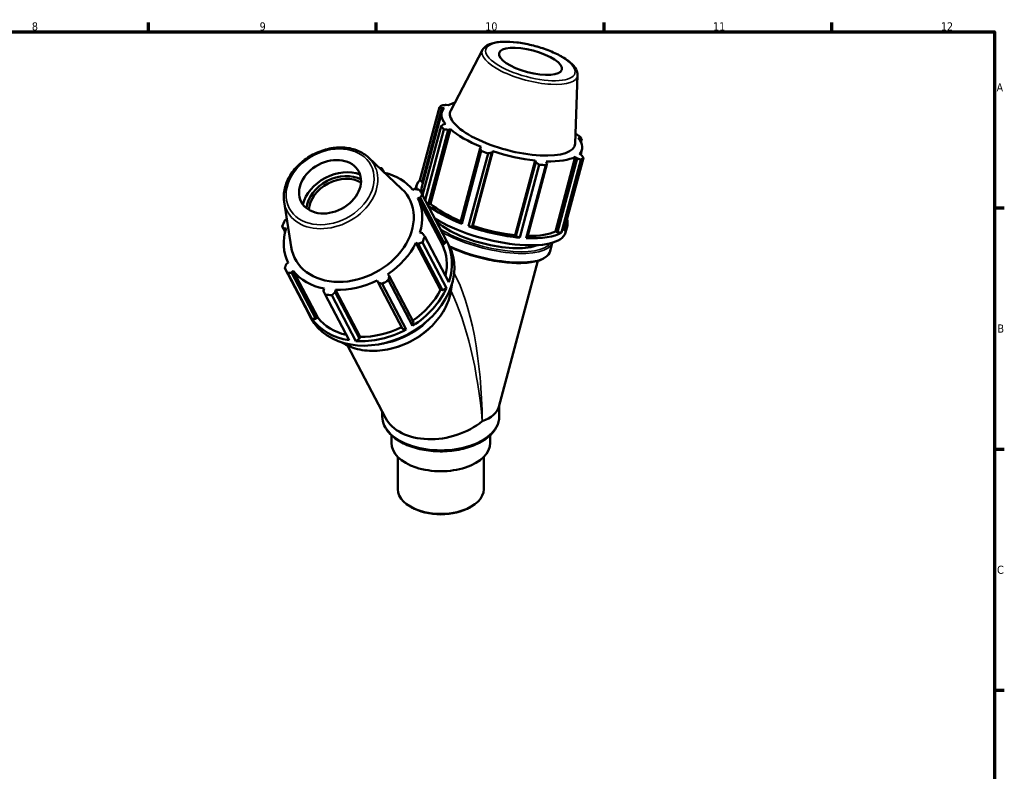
# Model space of a CAD drawing. Header units: millimetres. Extents: x 0 to 931, y 0 to 594.
# Tile 4 of 4: x 521 to 824, y 346 to 578. Entities that reach past the tile are written whole.
import ezdxf

# ---------------------------------------------------------------- set-up
doc = ezdxf.new("R2010")
doc.units = ezdxf.units.MM
for name, color, linetype, lineweight in [('Border (ISO)', 7, 'Continuous', 70), ('Visible (ISO)', 7, 'Continuous', 50), ('Visible Narrow (ISO)', 7, 'Continuous', 35)]:
    doc.layers.add(name, color=color, linetype=linetype, lineweight=lineweight)
doc.styles.add('Note Text (ISO)', font='tahoma.ttf')

# ---------------------------------------------------------------- blocks, each defined once
blk = doc.blocks.new('Borders Default Border')
at = {"layer": 'Border (ISO)'}
for p, q in [((560.67, 574), (560.67, 576.9)), ((630.75, 574), (630.75, 576.9)), ((700.83, 574), (700.83, 576.9)), ((770.92, 574), (770.92, 576.9)), ((821, 519.75), (823.9, 519.75)), ((821, 445.5), (823.9, 445.5)), ((821, 371.25), (823.9, 371.25))]:
    blk.add_line(p, q, dxfattribs=at)
at = {"layer": 'Border (ISO)', "flags": 128}
blk.add_lwpolyline([(20, 20), (20, 574), (821, 574), (821, 20), (20, 20)], dxfattribs=at)
at = {"layer": 'Border (ISO)', "color": 232, "true_color": 0xca0064, "char_height": 2.5, "attachment_point": 7, "style": 'Note Text (ISO)'}
for s, insert in [('8', (524.81, 574.34)), ('9', (594.88, 574.35)), ('10', (664.29, 574.35)), ('11', (734.37, 574.4)), ('12', (804.46, 574.4)), ('A', (821.59, 555.62)), ('B', (821.89, 481.38)), ('C', (821.73, 407.08))]:
    blk.add_mtext(s, dxfattribs=dict(at, insert=insert))

msp = doc.modelspace()

# ---------------------------------------------------------------- linework, layer by layer
at = {"layer": 'Visible (ISO)'}
for p, q in [((663.4852, 568.4557), (653.6883, 549.8048)), ((692.7102, 560.6674), (691.9263, 539.6147)), ((652.9647, 551.445), (652.2787, 551.49)), ((650.1981, 550.7621), (644.2124, 528.3008)), ((644.7915, 526.2593), (650.9092, 549.216)), ((644.8388, 527.7376), (650.9, 550.4819)), ((650.9, 550.4819), (651.6291, 550.4684)), ((652.0338, 545.6255), (651.3178, 545.4828)), ((645.0301, 523.6663), (650.6882, 544.8983)), ((651.5931, 543.9557), (645.7971, 522.2063)), ((646.8591, 521.0692), (652.9203, 543.8136)), ((647.4684, 521.0518), (653.5862, 544.0085)), ((652.9203, 543.8136), (653.5862, 544.0085)), ((692.9192, 541.3115), (693.5221, 541.0296)), ((693.5221, 541.0296), (693.411, 540.6125)), ((693.7302, 540.0323), (694.0008, 541.0479)), ((662.7183, 538.1713), (656.6571, 515.4269)), ((657.1, 514.8763), (663.0858, 537.3376)), ((665.144, 536.5738), (659.1582, 514.1125)), ((660.302, 514.0744), (666.3632, 536.8187)), ((660.4913, 514.2756), (666.609, 537.2322)), ((663.0781, 538.5425), (662.7183, 538.1713)), ((666.3632, 536.8187), (666.609, 537.2322)), ((693.9399, 536.0304), (693.324, 536.4685)), ((693.6486, 536.2377), (694.0438, 537.721)), ((628.4039, 535.264), (638.5642, 525.6533)), ((673.51, 511.3884), (679.6278, 534.345)), ((679.8019, 533.8384), (673.7407, 511.0941)), ((677.2929, 510.8505), (683.3541, 533.5948)), ((679.6278, 534.345), (679.8019, 533.8384)), ((683.3541, 533.5948), (683.069, 534.1091)), ((685.8706, 512.5353), (691.9884, 535.492)), ((692.5612, 535.0224), (686.5001, 512.278)), ((687.7266, 512.1536), (693.7124, 534.6149)), ((694.4909, 535.1841), (688.5052, 512.7229)), ((691.9884, 535.492), (692.5612, 535.0224)), ((633.1073, 530.815), (632.4898, 531.9905)), ((632.7671, 531.1368), (632.8538, 531.2451)), ((632.8538, 531.2451), (633.0526, 530.8667)), ((674.9212, 510.6168), (680.907, 533.078)), ((682.9128, 532.9405), (676.9271, 510.4792)), ((644.2124, 528.3008), (644.8388, 527.7376)), ((644.8388, 527.7376), (645.1569, 527.6308)), ((642.6519, 525.6028), (641.9888, 525.3334)), ((642.868, 525.5658), (643.1681, 526.692)), ((602.4243, 521.6163), (604.5726, 507.7967)), ((643.5763, 522.8059), (644.2906, 522.9937)), ((651.1358, 508.4158), (643.5763, 522.8059)), ((644.2906, 522.9937), (651.7801, 508.7368)), ((652.3041, 509.8195), (644.9078, 523.8991)), ((646.2934, 521.2614), (646.8591, 521.0692)), ((646.8591, 521.0692), (647.4684, 521.0518)), ((656.6571, 515.4269), (657.1, 514.8763)), ((601.859, 514.0832), (602.7119, 512.4597)), ((602.4021, 513.4424), (602.9968, 513.553)), ((602.7757, 512.7311), (602.4021, 513.4424)), ((644.9397, 512.0028), (644.2052, 512.1584)), ((659.1582, 514.1125), (660.302, 514.0744)), ((660.302, 514.0744), (660.4913, 514.2756)), ((685.8706, 512.5353), (686.5001, 512.278)), ((686.5001, 512.278), (687.7266, 512.1536)), ((688.969, 512.1537), (689.5494, 514.3317)), ((642.9544, 508.9836), (643.6486, 508.7257)), ((650.5139, 494.5936), (642.9544, 508.9836)), ((652.3365, 495.0771), (644.9402, 509.1566)), ((645.6692, 511.0071), (653.0655, 496.9276)), ((651.7801, 508.7368), (652.3041, 509.8195)), ((653.1244, 508.2618), (652.4072, 509.6271)), ((673.51, 511.3884), (673.7407, 511.0941)), ((673.7407, 511.0941), (674.9212, 510.6168)), ((676.9271, 510.4792), (677.2929, 510.8505)), ((684.2129, 506.423), (684.9078, 509.0304)), ((643.6486, 508.7257), (651.1382, 494.4687)), ((651.1358, 508.4158), (651.7801, 508.7368)), ((603.6257, 502.9055), (603.0512, 502.4515)), ((668.4801, 458.5706), (680.4451, 503.4688)), ((610.0168, 487.1117), (602.6204, 501.1913)), ((604.6899, 499.8424), (605.2132, 500.378)), ((612.1795, 485.5854), (604.6899, 499.8424)), ((612.7726, 485.9879), (605.2132, 500.378)), ((603.5458, 499.718), (610.9421, 485.6385)), ((630.9956, 497.4296), (631.304, 496.7989)), ((631.304, 496.7989), (638.7935, 482.542)), ((634.7686, 498.8244), (634.3519, 499.3918)), ((634.5243, 497.5429), (641.9206, 483.4634)), ((642.2581, 484.5674), (634.7686, 498.8244)), ((614.705, 494.912), (614.488, 494.2001)), ((618.0966, 493.7874), (618.2009, 494.5122)), ((625.5861, 479.5304), (618.0966, 493.7874)), ((625.7603, 480.1222), (618.2009, 494.5122)), ((639.9642, 482.3196), (632.5679, 496.3992)), ((650.5139, 494.5936), (651.1382, 494.4687)), ((651.1382, 494.4687), (652.3365, 495.0771)), ((622.4348, 479.0203), (615.0385, 493.0998)), ((617.0762, 492.8668), (624.4725, 478.7872)), ((610.6309, 485.939), (609.9137, 487.3042)), ((610.9421, 485.6385), (612.1795, 485.5854)), ((612.1795, 485.5854), (612.7726, 485.9879)), ((638.7935, 482.542), (639.9642, 482.3196)), ((641.9206, 483.4634), (642.2581, 484.5674)), ((624.4725, 478.7872), (625.5861, 479.5304)), ((625.5861, 479.5304), (625.7603, 480.1222)), ((633.6068, 455.104), (621.8892, 477.4094)), ((668.6147, 459.0755), (668.6147, 455.5955)), ((632.6147, 456.9926), (632.6147, 455.5955)), ((635.4111, 449.785), (635.4111, 447.4527)), ((665.8183, 449.785), (665.8183, 447.4527)), ((637.3942, 443.1293), (637.3942, 433.1692)), ((663.8352, 443.1293), (663.8352, 433.1692)), ((641.6058, 427.5888), (641.2304, 427.8067)), ((659.6236, 427.5888), (659.9989, 427.8067))]:
    msp.add_line(p, q, dxfattribs=at)
for centre, major_axis, ratio in [((678.185, 564.8892), (9.6628, -2.5751), 0.3434135), ((616.5473, 526.2829), (8.8528, 4.6506), 0.76622065)]:
    msp.add_ellipse(centre, major_axis=major_axis, ratio=ratio, dxfattribs=at)
for centre, major_axis, ratio, start_param, end_param in [((672.3445, 542.9731), (-23.1906, 6.1801), 0.3434135, 5.96556637, 6.06009396), ((672.4765, 543.4685), (-21.5673, 5.7475), 0.3434135, 5.74712846, 5.9255637), ((672.4765, 543.4685), (-21.5673, 5.7475), 0.3434135, 6.10009663, 6.71096186), ((672.6709, 544.1979), (-19.177, 5.1105), 0.3434135, 6.20538537, 9.5025779), ((672.3445, 542.9731), (23.1906, -6.1801), 0.3434135, 3.60937188, 3.70389947), ((672.4765, 543.4685), (21.5673, -5.7475), 0.3434135, 3.74390214, 4.35476737), ((672.4765, 543.4685), (21.5673, -5.7475), 0.3434135, 6.10009663, 6.71096186), ((672.3445, 542.9731), (-23.1906, 6.1801), 0.3434135, 3.60937188, 3.70389947), ((672.3445, 542.9731), (23.1906, -6.1801), 0.3434135, 4.39477004, 4.48929763), ((672.4765, 543.4685), (21.5673, -5.7475), 0.3434135, 4.5293003, 5.14016554), ((672.4765, 543.4685), (21.5673, -5.7475), 0.3434135, 5.31469846, 5.9255637), ((672.3445, 542.9731), (23.1906, -6.1801), 0.3434135, 5.96556637, 6.06009396), ((619.3863, 520.8788), (-10.6404, -5.5897), 0.76622065, 3.74031962, 5.68445834), ((619.3863, 520.8788), (-9.384, -4.9296), 0.76622065, 3.60721776, 5.8175602), ((623.7641, 512.5452), (-21.2467, -11.1614), 0.76622065, 3.93886339, 3.97341494), ((623.601, 512.8557), (19.7594, 10.3801), 0.76622065, 0.14640283, 0.71450831), ((672.3445, 542.9731), (23.1906, -6.1801), 0.3434135, 5.1801682, 5.27469579), ((619.5656, 520.5375), (8.8528, 4.6506), 0.76622065, 0.43731582, 2.70427683), ((666.3588, 520.5118), (-23.1906, 6.1801), 0.3434135, 6.06009396, 6.42249096), ((623.3608, 513.3129), (-17.5695, -9.2297), 0.76622065, 6.02693391, 9.68102936), ((623.7641, 512.5452), (21.2467, 11.1614), 0.76622065, 0.01187257, 0.10640016), ((666.3588, 520.5118), (-21.5673, 5.7475), 0.3434135, 0, 0.28466896), ((623.601, 512.8557), (19.7594, 10.3801), 0.76622065, 5.64418997, 6.25505521), ((666.3588, 520.5118), (21.5673, -5.7475), 0.3434135, 3.74390214, 4.34268529), ((666.3588, 520.5118), (23.1906, -6.1801), 0.3434135, 3.79468665, 4.39477004), ((623.7641, 512.5452), (-21.2467, -11.1614), 0.76622065, 5.50965972, 5.60418731), ((665.7783, 518.3338), (23.1906, -6.1801), 0.3434135, 3.98726841, 6.28318531), ((664.8593, 514.8853), (17.393, -4.6351), 0.3434135, 3.69364791, 5.88809808), ((666.3588, 520.5118), (23.1906, -6.1801), 0.3434135, 6.06009396, 6.50627666), ((623.601, 512.8557), (-19.7594, -10.3801), 0.76622065, 5.64418997, 6.25505521), ((666.3588, 520.5118), (23.1906, -6.1801), 0.3434135, 4.48929763, 5.1801682), ((666.3588, 520.5118), (21.5673, -5.7475), 0.3434135, 4.5293003, 5.14016554), ((666.3588, 520.5118), (23.1906, -6.1801), 0.3434135, 5.27469579, 5.96556637), ((666.3588, 520.5118), (21.5673, -5.7475), 0.3434135, 5.33705054, 5.9255637), ((623.601, 512.8557), (19.7594, 10.3801), 0.76622065, 4.85879181, 5.46965705), ((623.7641, 512.5452), (21.2467, 11.1614), 0.76622065, 5.50965972, 5.60418731), ((631.1604, 498.4656), (21.2467, 11.1614), 0.76622065, 5.60418731, 6.29505788), ((631.8776, 497.1004), (-21.2467, -11.1614), 0.76622065, 0, 3.14159265), ((631.1604, 498.4656), (19.7594, 10.3801), 0.76622065, 5.70375871, 6.25505521), ((623.7641, 512.5452), (-21.2467, -11.1614), 0.76622065, 0.01187257, 0.10640016), ((623.601, 512.8557), (-19.7594, -10.3801), 0.76622065, 0.14640283, 0.75726807), ((623.601, 512.8557), (19.7594, 10.3801), 0.76622065, 4.07339365, 4.68425889), ((623.7641, 512.5452), (21.2467, 11.1614), 0.76622065, 4.72426155, 4.81878914), ((631.1604, 498.4656), (21.2467, 11.1614), 0.76622065, 4.81878914, 5.50965972), ((631.1604, 498.4656), (19.7594, 10.3801), 0.76622065, 4.8635502, 5.46965705), ((623.7641, 512.5452), (21.2467, 11.1614), 0.76622065, 3.93886339, 4.03339098), ((631.1604, 498.4656), (-21.2467, -11.1614), 0.76622065, 6.27131274, 6.29505788), ((631.1604, 498.4656), (-21.2467, -11.1614), 0.76622065, 0.10640016, 0.79727074), ((631.1604, 498.4656), (-19.7594, -10.3801), 0.76622065, 0.14640283, 0.72084326), ((631.1604, 498.4656), (21.2467, 11.1614), 0.76622065, 4.03339098, 4.72426155), ((631.1604, 498.4656), (19.7594, 10.3801), 0.76622065, 4.07339365, 4.68335121), ((650.6147, 461.4328), (-17.9663, 2.3529), 0.46768503, 2.41736646, 3.08042068), ((650.6147, 461.4328), (-17.7502, -4.3786), 0.68244672, 0.16678136, 2.18941313), ((650.6147, 447.4527), (15.2036, 0), 0.5758617, 3.14159265, 6.28318531), ((650.6147, 433.1692), (13.2205, 0), 0.5758617, 3.14159265, 6.28318531), ((650.6147, 432.7369), (12.6917, 0), 0.5758617, 3.92313827, 5.50163969)]:
    msp.add_ellipse(centre, major_axis=major_axis, ratio=ratio, start_param=start_param, end_param=end_param, dxfattribs=at)
for points, knots in [([(692.7102, 560.6674), (692.7321, 561.2562), (692.5668, 561.8352), (691.8824, 563.1428), (691.2456, 563.8578), (689.5349, 565.3051), (688.4247, 566.0309), (685.9161, 567.366), (684.5322, 567.9772), (681.6125, 569.0514), (680.08, 569.5161), (677.0034, 570.2626), (675.46, 570.5449), (672.4989, 570.9003), (671.083, 570.9722), (668.4894, 570.8874), (667.3193, 570.7277), (665.2952, 570.1302), (664.4363, 569.6853), (663.7083, 568.826), (663.5857, 568.647), (663.4852, 568.4557)], [2.31165049, 2.31165049, 2.31165049, 2.31165049, 2.53920658, 2.53920658, 2.8618967, 2.8618967, 3.20904239, 3.20904239, 3.54194263, 3.54194263, 3.86971616, 3.86971616, 4.19657474, 4.19657474, 4.52567204, 4.52567204, 4.86244418, 4.86244418, 5.21416244, 5.21416244, 5.29764327, 5.29764327, 5.29764327, 5.29764327]), ([(628.4039, 535.264), (627.4755, 536.1422), (626.3599, 536.854), (623.8417, 537.9022), (622.4322, 538.2279), (619.4623, 538.4542), (617.8998, 538.3472), (614.7891, 537.7092), (613.2414, 537.1759), (610.3197, 535.7377), (608.9464, 534.8325), (606.513, 532.7388), (605.4531, 531.5506), (603.7605, 529.0077), (603.1262, 527.6536), (602.3621, 524.9243), (602.2255, 523.5495), (602.3677, 522.0216), (602.393, 521.8182), (602.4243, 521.6163)], [1.37521227, 1.37521227, 1.37521227, 1.37521227, 1.6852766, 1.6852766, 2.00426862, 2.00426862, 2.32898542, 2.32898542, 2.65550449, 2.65550449, 2.98230965, 2.98230965, 3.30895112, 3.30895112, 3.63427483, 3.63427483, 3.95473213, 3.95473213, 4.00430213, 4.00430213, 4.00430213, 4.00430213]), ([(653.3949, 507.7186), (654.2321, 507.3341), (655.1068, 506.9635), (657.9848, 505.8391), (660.0958, 505.1531), (664.3758, 504.0215), (666.5439, 503.5758), (670.7246, 502.9685), (672.7363, 502.8074), (676.4103, 502.7886), (678.0698, 502.9321), (680.8868, 503.5251), (682.0394, 503.9758), (683.5544, 505.0906), (684.0238, 505.7134), (684.2129, 506.423)], [6.48228235, 6.48228235, 6.48228235, 6.48228235, 6.62967631, 6.62967631, 6.95196739, 6.95196739, 7.27385847, 7.27385847, 7.5961801, 7.5961801, 7.92017352, 7.92017352, 8.24827977, 8.24827977, 8.51703586, 8.51703586, 8.51703586, 8.51703586]), ([(620.1517, 478.3588), (621.2022, 477.6907), (622.3635, 477.1426), (625.4227, 476.1185), (627.4141, 475.7931), (631.5569, 475.7335), (633.7084, 476.0018), (637.9506, 477.105), (640.0405, 477.9404), (643.9469, 480.0939), (645.7626, 481.4116), (648.9361, 484.3977), (650.2934, 486.0654), (652.409, 489.5833), (653.1678, 491.4329), (653.8026, 494.233), (653.9289, 495.1835), (653.9636, 496.1209)], [4.67456762, 4.67456762, 4.67456762, 4.67456762, 4.89387876, 4.89387876, 5.21411943, 5.21411943, 5.53569015, 5.53569015, 5.85760146, 5.85760146, 6.17955279, 6.17955279, 6.50144138, 6.50144138, 6.82288513, 6.82288513, 6.98813209, 6.98813209, 6.98813209, 6.98813209]), ([(668.6147, 455.5955), (668.6147, 454.4867), (668.3306, 453.3814), (667.2309, 451.2574), (666.3888, 450.2457), (664.202, 448.3928), (662.8278, 447.5644), (659.7124, 446.2077), (657.9681, 445.6822), (654.2996, 444.9857), (652.3769, 444.8133), (648.5399, 444.8332), (646.6264, 445.0247), (642.9896, 445.7557), (641.2674, 446.2956), (638.1811, 447.6846), (636.8184, 448.5346), (634.6147, 450.4785), (633.7674, 451.5723), (632.8297, 453.6646), (632.6147, 454.6291), (632.6147, 455.5955)], [5.49778714, 5.49778714, 5.49778714, 5.49778714, 5.78755459, 5.78755459, 6.09470506, 6.09470506, 6.42109427, 6.42109427, 6.75009001, 6.75009001, 7.07757707, 7.07757707, 7.40440541, 7.40440541, 7.73196307, 7.73196307, 8.06100755, 8.06100755, 8.38683097, 8.38683097, 8.6393798, 8.6393798, 8.6393798, 8.6393798])]:
    msp.add_open_spline(points, degree=3, knots=knots, dxfattribs=at)
for points, weights in [([(650.9766, 551.3313), (651.6417, 551.415), (652.2787, 551.49)], [1, 1.00209248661, 1.0033696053]), ([(650.9, 550.4819), (650.557, 550.6219), (650.1981, 550.7621)], [1.0033696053, 1.00209248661, 1]), ([(650.6882, 544.8983), (651.0102, 545.1993), (651.3178, 545.4828)], [1, 1.00209248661, 1.0033696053]), ([(652.9203, 543.8136), (652.271, 543.886), (651.5931, 543.9557)], [1.0033696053, 1.00209248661, 1]), ([(692.0385, 542.6278), (692.5581, 542.3172), (693.0959, 541.9905)], [1.00309803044, 1.00187708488, 1]), ([(694.0008, 541.0479), (693.7573, 541.0413), (693.5221, 541.0296)], [1, 1.00209248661, 1.0033696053]), ([(663.0858, 537.3376), (662.899, 537.7657), (662.7183, 538.1713)], [1, 1.00209248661, 1.0033696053]), ([(666.3632, 536.8187), (665.7668, 536.7015), (665.144, 536.5738)], [1.0033696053, 1.00209248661, 1]), ([(680.907, 533.078), (680.3439, 533.4688), (679.8019, 533.8384)], [1, 1.00209248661, 1.0033696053]), ([(683.3541, 533.5948), (683.1387, 533.2771), (682.9128, 532.9405)], [1.0033696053, 1.00209248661, 1]), ([(693.7124, 534.6149), (693.1258, 534.8256), (692.5612, 535.0224)], [1, 1.00209248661, 1.0033696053]), ([(693.9399, 536.0304), (694.2105, 535.6187), (694.4909, 535.1841)], [1.0033696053, 1.00209248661, 1]), ([(632.4898, 531.9905), (632.6746, 531.612), (632.8538, 531.2451)], [2.74138513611, 2.7756364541, 2.80802157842]), ([(642.6519, 525.6028), (643.3027, 525.4917), (643.9825, 525.3724)], [2.80802157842, 2.7756364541, 2.74138513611]), ([(644.9078, 523.8991), (644.592, 523.4389), (644.2906, 522.9937)], [2.74138513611, 2.7756364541, 2.80802157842]), ([(602.5881, 515.9337), (602.9156, 516.168), (603.2359, 516.3955)], [2.72970964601, 2.74944707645, 2.76856215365]), ([(602.4021, 513.4424), (602.1352, 513.758), (601.859, 514.0832)], [2.7960622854, 2.7638150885, 2.72970964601]), ([(644.9397, 512.0028), (645.2961, 511.5169), (645.6692, 511.0071)], [2.80802157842, 2.7756364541, 2.74138513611]), ([(644.9402, 509.1566), (644.2803, 508.9385), (643.6486, 508.7257)], [2.74138513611, 2.7756364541, 2.80802157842]), ([(602.6204, 501.1913), (602.8393, 501.836), (603.0512, 502.4515)], [2.72970964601, 2.7638150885, 2.7960622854]), ([(604.6899, 499.8424), (604.1286, 499.7832), (603.5458, 499.718)], [2.7960622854, 2.7638150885, 2.72970964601]), ([(632.5679, 496.3992), (631.9221, 496.6049), (631.304, 496.7989)], [2.74138513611, 2.7756364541, 2.80802157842]), ([(634.7686, 498.8244), (634.648, 498.1985), (634.5243, 497.5429)], [2.80802157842, 2.7756364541, 2.74138513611]), ([(615.0385, 493.0998), (614.7567, 493.6629), (614.488, 494.2001)], [2.74138513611, 2.7756364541, 2.80802157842]), ([(618.0966, 493.7874), (617.5959, 493.3382), (617.0762, 492.8668)], [2.80802157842, 2.7756364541, 2.74138513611])]:
    msp.add_rational_spline(points, weights, degree=2, dxfattribs=at)
at = {"layer": 'Visible Narrow (ISO)'}
for centre, major_axis, ratio in [((678.185, 564.8892), (13.7117, -3.6541), 0.3434135), ((616.5473, 526.2829), (12.5623, 6.5993), 0.76622065)]:
    msp.add_ellipse(centre, major_axis=major_axis, ratio=ratio, dxfattribs=at)
for centre, major_axis, ratio, start_param, end_param in [((677.9934, 564.1703), (-14.6568, 3.9059), 0.3434135, 6.20538537, 9.5025779), ((616.7841, 525.8324), (-13.4282, -7.0542), 0.76622065, 6.02693391, 9.68102936), ((664.8593, 514.8853), (19.7894, -5.2737), 0.3434135, 3.99790575, 6.16884187), ((664.7626, 514.5223), (20.1759, -5.3767), 0.3434135, 4.05658776, 6.266321), ((664.0371, 511.7997), (20.1759, -5.3767), 0.3434135, 4.24057314, 6.28318531), ((650.6147, 461.4328), (-2.3935, 43.4576), 0.28765847, 4.52709901, 5.76847059), ((634.0293, 493.0046), (-18.4846, -9.7104), 0.76622065, 0.4232518, 2.71834085), ((650.6147, 461.4328), (-5.8514, 41.4972), 0.28297184, 4.49509336, 5.57908639), ((633.1328, 494.7112), (18.4846, 9.7104), 0.76622065, 4.19200977, 5.23276819), ((650.6147, 455.5955), (18, 0), 0.5758617, 3.14159265, 6.28318531)]:
    msp.add_ellipse(centre, major_axis=major_axis, ratio=ratio, start_param=start_param, end_param=end_param, dxfattribs=at)

# ---------------------------------------------------------------- block references
msp.add_blockref('Borders Default Border', (0, 0))

doc.saveas('drawing.dxf')
